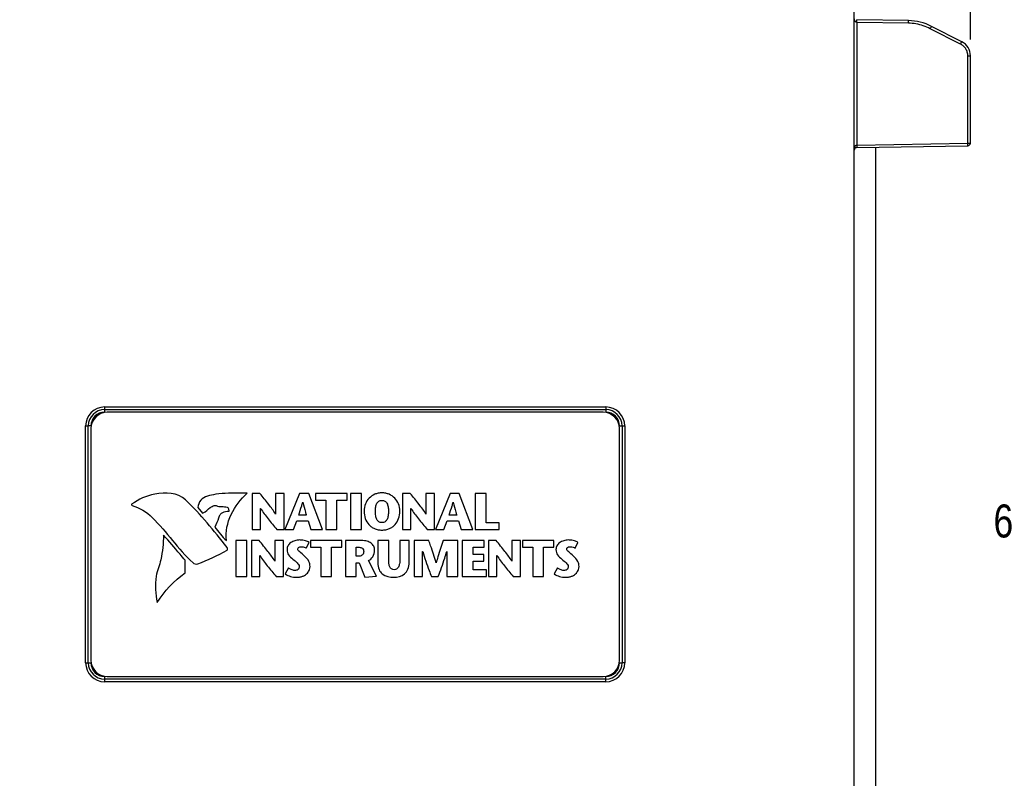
# Model space of a CAD drawing. Header units: inches. Extents: x 0 to 22, y 0 to 17.
# Tile 26 of 28: x 12.9 to 16.7, y 10.6 to 13.5. Entities that reach past the tile are written whole.
import ezdxf

# ---------------------------------------------------------------- set-up
doc = ezdxf.new("R2010")
doc.units = ezdxf.units.IN
doc.header["$LTSCALE"] = 1.21
doc.header["$MEASUREMENT"] = 0
doc.layers.get('0').update_dxf_attribs({"linetype": 'CONTINUOUS'})
doc.layers.add('DIMENSIONS', color=7, linetype='CONTINUOUS')
doc.styles.get("Standard").update_dxf_attribs({"font": 'txt', "width": 0.8})
doc.dimstyles.new('DIMSTYLE_1', dxfattribs={"dimtxt": 0.125, "dimasz": 0.18, "dimexe": 0.18, "dimexo": 0.0625, "dimgap": 0.09, "dimtad": 0, "dimtih": 1, "dimtoh": 1, "dimdec": 3, "dimzin": 4, "dimdsep": 46, "dimtxsty": 'STANDARD', "dimblk": '_FILLED', "dimblk1": '_FILLED', "dimblk2": '_FILLED', "dimcen": 0.09, "dimadec": 0, "dimazin": 0, "dimtp": 0.001, "dimtm": 0.001, "dimtfac": 1, "dimtdec": 3, "dimtofl": 0, "dimtmove": 0, "dimatfit": 3, "dimldrblk": '_FILLED', "dimfxl": 1, "dimtolj": 1, "dimtzin": 4, "dimarcsym": 0})

# ---------------------------------------------------------------- blocks, each defined once
blk = doc.blocks.new('_FILLED')
at = {"color": 0, "linetype": 'BYBLOCK'}
blk.add_solid([(0, 0), (-1, 0.174), (-1, -0.174)], dxfattribs=at)
blk = doc.blocks.new('*D2')
at = {"layer": 'DIMENSIONS', "color": 2, "linetype": 'CONTINUOUS'}
for p, q in [((16.147, 14.2596), (17.3975, 14.2596)), ((17.2725, 14.2596), (17.2725, 11.7173)), ((17.2725, 8.244), (17.2725, 11.4673)), ((15.362, 8.244), (17.3975, 8.244))]:
    blk.add_line(p, q, dxfattribs=at)
at = {"layer": 'DIMENSIONS', "color": 2, "linetype": 'CONTINUOUS', "xscale": 0.18, "yscale": 0.18, "zscale": 0.18}
for p, rotation in [((17.2725, 14.2596), 90), ((17.2725, 8.244), 270)]:
    blk.add_blockref('_FILLED', p, dxfattribs=dict(at, rotation=rotation))
at = {"layer": 'DIMENSIONS', "color": 2, "linetype": 'CONTINUOUS', "width": 0.8}
for s, p in [('[', (17.235, 11.5298)), (']', (17.835, 11.5298)), ('6.016', (16.61, 11.5298)), ('152.8', (17.335, 11.5298))]:
    blk.add_text(s, height=0.125, dxfattribs=at).set_placement(p)
blk = doc.blocks.new('*D5')
at = {"layer": 'DIMENSIONS', "color": 2, "linetype": 'CONTINUOUS'}
for p, q in [((10.9858, 11.2073), (10.9858, 15.1358)), ((16.5225, 13.4148), (16.5225, 15.1358)), ((10.9858, 15.0108), (12.941, 15.0108)), ((16.5225, 15.0108), (14.491, 15.0108))]:
    blk.add_line(p, q, dxfattribs=at)
at = {"layer": 'DIMENSIONS', "color": 2, "linetype": 'CONTINUOUS', "xscale": 0.18, "yscale": 0.18, "zscale": 0.18, "rotation": 180}
blk.add_blockref('_FILLED', (10.9858, 15.0108), dxfattribs=at)
at = {"layer": 'DIMENSIONS', "color": 2, "linetype": 'CONTINUOUS', "xscale": 0.18, "yscale": 0.18, "zscale": 0.18}
blk.add_blockref('_FILLED', (16.5225, 15.0108), dxfattribs=at)
at = {"layer": 'DIMENSIONS', "color": 2, "linetype": 'CONTINUOUS', "width": 0.8}
for s, p in [('5.537', (13.0035, 14.9483)), ('[', (13.6285, 14.9483)), ('140.63', (13.7285, 14.9483)), (']', (14.3285, 14.9483))]:
    blk.add_text(s, height=0.125, dxfattribs=at).set_placement(p)

msp = doc.modelspace()

# ---------------------------------------------------------------- linework, layer by layer
at = {"color": 7, "linetype": 'CONTINUOUS'}
for p, q in [((16.0825, 9.3338), (16.0825, 14.2547)), ((16.288, 13.4858), (16.0923, 13.4892)), ((16.0924, 13.4792), (16.0924, 13.015)), ((16.2879, 13.4758), (16.0924, 13.4792)), ((16.4853, 13.3968), (16.3708, 13.4551)), ((16.4897, 13.4057), (16.3753, 13.464)), ((16.5126, 13.3523), (16.5225, 13.3523)), ((16.5126, 13.0223), (16.5126, 13.3523)), ((16.5225, 13.0223), (16.5225, 13.3523)), ((16.0923, 13.005), (16.5126, 13.0123)), ((16.0924, 13.015), (16.5126, 13.0223)), ((16.1645, 10.546), (16.1645, 13.0062)), ((16.5126, 13.0223), (16.5225, 13.0223)), ((13.2465, 12.0037), (13.2465, 12.0237)), ((13.2465, 12.0237), (15.1425, 12.0237)), ((13.2465, 12.0137), (15.1425, 12.0137)), ((13.2465, 12.0137), (15.1425, 12.0137)), ((15.1325, 12.0038), (13.2565, 12.0038)), ((15.1425, 12.0237), (15.1425, 12.0037)), ((13.1746, 11.0558), (13.1746, 11.9518)), ((13.1746, 11.9518), (13.1846, 11.9518)), ((13.1846, 11.0558), (13.1846, 11.9518)), ((13.1846, 11.0558), (13.1846, 11.9518)), ((13.1946, 11.9518), (13.1846, 11.9518)), ((13.1846, 11.9518), (13.1846, 11.9518)), ((13.1945, 11.9418), (13.1945, 11.0658)), ((15.1944, 11.9518), (15.2144, 11.9518)), ((15.1945, 11.0658), (15.1945, 11.9418)), ((15.2044, 11.9518), (15.2044, 11.0558)), ((15.2044, 11.9518), (15.2044, 11.0558)), ((15.2144, 11.9518), (15.2144, 11.0558)), ((13.8043, 11.6963), (13.8043, 11.5601)), ((13.834, 11.6963), (13.8043, 11.6963)), ((13.8932, 11.6963), (13.8932, 11.6183)), ((13.9255, 11.6963), (13.8932, 11.6963)), ((13.9255, 11.5601), (13.9255, 11.6963)), ((13.9842, 11.6963), (13.9288, 11.5601)), ((14.0186, 11.6963), (13.9842, 11.6963)), ((13.9959, 11.6628), (13.9963, 11.6628)), ((14.0704, 11.5601), (14.0186, 11.6963)), ((14.0441, 11.6963), (14.0441, 11.6708)), ((14.1638, 11.6963), (14.0441, 11.6963)), ((14.0441, 11.6708), (14.0834, 11.6708)), ((14.0834, 11.6708), (14.0834, 11.5601)), ((14.1245, 11.5601), (14.1245, 11.6708)), ((14.1245, 11.6708), (14.1638, 11.6708)), ((14.1638, 11.6708), (14.1638, 11.6963)), ((14.177, 11.6963), (14.177, 11.5601)), ((14.2181, 11.6963), (14.177, 11.6963)), ((14.2181, 11.5601), (14.2181, 11.6963)), ((14.4031, 11.6963), (14.3733, 11.6963)), ((14.3733, 11.6963), (14.3733, 11.5601)), ((14.4945, 11.6963), (14.4622, 11.6963)), ((14.4622, 11.6963), (14.4622, 11.6183)), ((14.4945, 11.5601), (14.4945, 11.6963)), ((14.5533, 11.6963), (14.4978, 11.5601)), ((14.5877, 11.6963), (14.5533, 11.6963)), ((14.5649, 11.6628), (14.5653, 11.6628)), ((14.6394, 11.5601), (14.5877, 11.6963)), ((14.6896, 11.6963), (14.6486, 11.6963)), ((14.6486, 11.6963), (14.6486, 11.5601)), ((14.6896, 11.5856), (14.6896, 11.6963)), ((13.5985, 11.6432), (13.6166, 11.6218)), ((13.8366, 11.5601), (13.8366, 11.6399)), ((13.8366, 11.6399), (13.8369, 11.6399)), ((14.4056, 11.6399), (14.406, 11.6399)), ((14.4056, 11.5601), (14.4056, 11.6399)), ((13.8932, 11.6183), (13.8928, 11.6183)), ((13.9609, 11.5601), (13.9739, 11.5926)), ((13.9739, 11.5926), (14.0161, 11.5926)), ((14.0095, 11.6142), (13.9809, 11.6142)), ((14.0161, 11.5926), (14.0268, 11.5601)), ((14.4622, 11.6183), (14.4618, 11.6183)), ((14.5299, 11.5601), (14.5429, 11.5926)), ((14.5429, 11.5926), (14.5852, 11.5926)), ((14.5785, 11.6142), (14.5499, 11.6142)), ((14.5852, 11.5926), (14.5959, 11.5601)), ((13.8043, 11.5601), (13.8366, 11.5601)), ((13.898, 11.5601), (13.9255, 11.5601)), ((13.9288, 11.5601), (13.9609, 11.5601)), ((14.0268, 11.5601), (14.0704, 11.5601)), ((14.0834, 11.5601), (14.1245, 11.5601)), ((14.177, 11.5601), (14.2181, 11.5601)), ((14.3733, 11.5601), (14.4056, 11.5601)), ((14.4671, 11.5601), (14.4945, 11.5601)), ((14.4978, 11.5601), (14.5299, 11.5601)), ((14.5959, 11.5601), (14.6394, 11.5601)), ((14.6486, 11.5601), (14.7394, 11.5601)), ((14.7394, 11.5856), (14.6896, 11.5856)), ((14.7394, 11.5601), (14.7394, 11.5856)), ((13.743, 11.518), (13.743, 11.3818)), ((13.784, 11.518), (13.743, 11.518)), ((13.784, 11.3818), (13.784, 11.518)), ((13.8015, 11.518), (13.8015, 11.3818)), ((13.8313, 11.518), (13.8015, 11.518)), ((13.8904, 11.518), (13.8904, 11.4399)), ((13.9227, 11.518), (13.8904, 11.518)), ((13.9227, 11.3818), (13.9227, 11.518)), ((14.0249, 11.518), (14.0249, 11.4925)), ((14.1445, 11.518), (14.0249, 11.518)), ((14.1445, 11.4925), (14.1445, 11.518)), ((14.2185, 11.518), (14.1578, 11.518)), ((14.1578, 11.518), (14.1578, 11.3818)), ((14.3212, 11.518), (14.2801, 11.518)), ((14.2801, 11.518), (14.2801, 11.4347)), ((14.3212, 11.4468), (14.3212, 11.518)), ((14.399, 11.518), (14.3636, 11.518)), ((14.3636, 11.518), (14.3636, 11.4473)), ((14.399, 11.4357), (14.399, 11.518)), ((14.4729, 11.518), (14.4173, 11.518)), ((14.4173, 11.518), (14.4173, 11.3818)), ((14.5824, 11.518), (14.528, 11.518)), ((14.5824, 11.3818), (14.5824, 11.518)), ((14.6826, 11.518), (14.5999, 11.518)), ((14.5999, 11.518), (14.5999, 11.3818)), ((14.6826, 11.4925), (14.6826, 11.518)), ((14.7281, 11.518), (14.6984, 11.518)), ((14.6984, 11.518), (14.6984, 11.3818)), ((14.8196, 11.518), (14.7873, 11.518)), ((14.7873, 11.518), (14.7873, 11.4399)), ((14.8196, 11.3818), (14.8196, 11.518)), ((14.9466, 11.518), (14.827, 11.518)), ((14.827, 11.518), (14.827, 11.4925)), ((14.9466, 11.4925), (14.9466, 11.518)), ((14.0093, 11.4898), (14.0198, 11.5112)), ((14.0249, 11.4925), (14.0642, 11.4925)), ((14.0642, 11.4925), (14.0642, 11.3818)), ((14.1052, 11.4925), (14.1445, 11.4925)), ((14.1052, 11.3818), (14.1052, 11.4925)), ((14.1988, 11.4925), (14.2097, 11.4925)), ((14.1988, 11.459), (14.1988, 11.4925)), ((14.4496, 11.4771), (14.45, 11.4771)), ((14.4496, 11.3818), (14.4496, 11.4771)), ((14.541, 11.4771), (14.5414, 11.4771)), ((14.5414, 11.4771), (14.5414, 11.3818)), ((14.641, 11.4925), (14.6826, 11.4925)), ((14.641, 11.4656), (14.641, 11.4925)), ((14.827, 11.4925), (14.8663, 11.4925)), ((14.8663, 11.4925), (14.8663, 11.3818)), ((14.9073, 11.4925), (14.9466, 11.4925)), ((14.9073, 11.3818), (14.9073, 11.4925)), ((15.027, 11.4898), (15.0375, 11.5112)), ((13.5505, 11.3954), (13.5511, 11.4434)), ((13.8338, 11.3818), (13.8338, 11.4615)), ((13.8338, 11.4615), (13.8342, 11.4615)), ((13.8904, 11.4399), (13.8901, 11.4399)), ((14.2105, 11.459), (14.1988, 11.459)), ((14.2751, 11.3839), (14.2449, 11.4423)), ((14.6816, 11.4656), (14.641, 11.4656)), ((14.641, 11.4401), (14.6816, 11.4401)), ((14.641, 11.4073), (14.641, 11.4401)), ((14.6816, 11.4401), (14.6816, 11.4656)), ((14.7307, 11.4615), (14.7311, 11.4615)), ((14.7307, 11.3818), (14.7307, 11.4615)), ((14.7873, 11.4399), (14.7869, 11.4399)), ((13.9426, 11.4145), (13.9301, 11.3919)), ((14.1988, 11.4333), (14.2095, 11.4333)), ((14.1988, 11.3818), (14.1988, 11.4333)), ((14.2095, 11.4333), (14.2311, 11.3794)), ((14.5011, 11.4341), (14.5007, 11.4341)), ((14.691, 11.4073), (14.641, 11.4073)), ((14.691, 11.3818), (14.691, 11.4073)), ((14.9602, 11.4145), (14.9478, 11.3919)), ((13.743, 11.3818), (13.784, 11.3818)), ((13.8015, 11.3818), (13.8338, 11.3818)), ((13.8953, 11.3818), (13.9227, 11.3818)), ((14.0642, 11.3818), (14.1052, 11.3818)), ((14.1578, 11.3818), (14.1988, 11.3818)), ((14.2311, 11.3794), (14.2751, 11.3839)), ((14.4173, 11.3818), (14.4496, 11.3818)), ((14.4828, 11.3818), (14.5087, 11.3818)), ((14.5414, 11.3818), (14.5824, 11.3818)), ((14.5999, 11.3818), (14.691, 11.3818)), ((14.6984, 11.3818), (14.7307, 11.3818)), ((14.7922, 11.3818), (14.8196, 11.3818)), ((14.8663, 11.3818), (14.9073, 11.3818)), ((13.1746, 11.0558), (13.1946, 11.0558)), ((15.1944, 11.0558), (15.2044, 11.0558)), ((15.2044, 11.0558), (15.2044, 11.0558)), ((15.2144, 11.0558), (15.2044, 11.0558)), ((13.2465, 10.9839), (13.2465, 11.0039)), ((15.1425, 10.9939), (13.2465, 10.9939)), ((15.1425, 10.9939), (13.2465, 10.9939)), ((13.2565, 11.0038), (15.1325, 11.0038)), ((15.1425, 10.9839), (15.1425, 11.0039)), ((15.1425, 10.9839), (13.2465, 10.9839))]:
    msp.add_line(p, q, dxfattribs=at)
for centre, radius, start, end in [((16.2845, 13.2858), 0.2, 63, 89), ((16.4625, 13.3523), 0.06, 0, 62.9856), ((16.0925, 12.995), 0.01, 91, 180), ((16.5125, 13.0223), 0.01, 271, 360), ((13.2465, 11.9518), 0.0719, 90, 180), ((13.2465, 11.9518), 0.0619, 90, 180), ((13.2465, 11.9518), 0.0619, 90, 180), ((13.2565, 11.9418), 0.062, 90, 180), ((13.2465, 11.9518), 0.0519, 90, 180), ((15.1325, 11.9418), 0.062, 0, 90), ((15.1425, 11.9518), 0.0719, 0, 90), ((15.1425, 11.9518), 0.0619, 0, 90), ((15.1425, 11.9518), 0.0619, 0, 90), ((15.1425, 11.9518), 0.0519, 0, 90), ((13.2565, 11.0658), 0.062, 180, 270), ((15.1325, 11.0658), 0.062, 270, 360), ((13.2465, 11.0558), 0.0719, 180, 270), ((13.2465, 11.0558), 0.0619, 180, 270), ((13.2465, 11.0558), 0.0619, 180, 270), ((13.2465, 11.0558), 0.0519, 180, 270), ((15.1425, 11.0558), 0.0619, 270, 360), ((15.1425, 11.0558), 0.0619, 270, 360), ((15.1425, 11.0558), 0.0719, 270, 360), ((15.1425, 11.0558), 0.0519, 270, 360)]:
    msp.add_arc(centre, radius, start, end, dxfattribs=at)
for points, knots in [([(16.0851, 13.4858), (16.085, 13.486), (16.0846, 13.4869), (16.084, 13.4885), (16.0834, 13.4908), (16.0829, 13.4934), (16.0827, 13.4952), (16.0826, 13.4961)], [0, 0, 0, 0, 0.061354, 0.265708, 0.490351, 0.734725, 1, 1, 1, 1]), ([(16.0924, 13.4792), (16.0924, 13.4809), (16.0927, 13.4841), (16.0919, 13.4865), (16.0927, 13.4892), (16.0923, 13.4892)], [0, 0, 0, 0, 0.499808, 0.865716, 1, 1, 1, 1]), ([(16.0924, 13.4792), (16.0919, 13.4792), (16.091, 13.4794), (16.0896, 13.48), (16.0885, 13.4808), (16.0874, 13.4819), (16.0865, 13.4832), (16.0857, 13.4845), (16.0852, 13.4854), (16.0851, 13.4858)], [0, 0, 0, 0, 0.138011, 0.274642, 0.412148, 0.553782, 0.705837, 0.874248, 1, 1, 1, 1]), ([(16.2879, 13.4758), (16.2879, 13.4775), (16.2882, 13.4807), (16.2874, 13.4831), (16.2884, 13.4858), (16.288, 13.4858)], [0, 0, 0, 0, 0.49997, 0.865971, 1, 1, 1, 1]), ([(16.3708, 13.4551), (16.3623, 13.4595), (16.3445, 13.4669), (16.3166, 13.4739), (16.2974, 13.4756), (16.2879, 13.4758)], [0, 0, 0, 0, 0.333086, 0.666946, 1, 1, 1, 1]), ([(16.3708, 13.4551), (16.3716, 13.4566), (16.3733, 13.4593), (16.3736, 13.4619), (16.3757, 13.4638), (16.3753, 13.464)], [0, 0, 0, 0, 0.500252, 0.866097, 1, 1, 1, 1]), ([(16.4853, 13.3968), (16.486, 13.3983), (16.4877, 13.401), (16.488, 13.4036), (16.4901, 13.4055), (16.4897, 13.4057)], [0, 0, 0, 0, 0.500273, 0.866107, 1, 1, 1, 1]), ([(16.5126, 13.3523), (16.5126, 13.3568), (16.5113, 13.366), (16.5057, 13.3787), (16.497, 13.3894), (16.4893, 13.3947), (16.4853, 13.3968)], [0, 0, 0, 0, 0.250015, 0.499587, 0.749296, 1, 1, 1, 1]), ([(16.0825, 12.995), (16.0825, 12.9959), (16.0825, 12.9977), (16.0828, 13.0002), (16.0832, 13.0026), (16.0837, 13.0047), (16.0843, 13.0066), (16.085, 13.0083), (16.0857, 13.0098), (16.0865, 13.0111), (16.0871, 13.0118), (16.0873, 13.0122)], [0, 0, 0, 0, 0.152077, 0.292808, 0.42277, 0.542534, 0.652462, 0.752948, 0.844287, 0.926531, 1, 1, 1, 1]), ([(16.0873, 13.0122), (16.0876, 13.0125), (16.0881, 13.013), (16.0889, 13.0137), (16.0898, 13.0142), (16.0906, 13.0146), (16.0912, 13.0148), (16.0915, 13.0149)], [0, 0, 0, 0, 0.236865, 0.449088, 0.641621, 0.821925, 1, 1, 1, 1]), ([(16.0924, 13.015), (16.0924, 13.0133), (16.0927, 13.0101), (16.0919, 13.0077), (16.0927, 13.005), (16.0923, 13.005)], [0, 0, 0, 0, 0.499788, 0.865717, 1, 1, 1, 1]), ([(16.5126, 13.0123), (16.5131, 13.0123), (16.5121, 13.015), (16.5129, 13.0174), (16.5126, 13.0206), (16.5126, 13.0223)], [0, 0, 0, 0, 0.128036, 0.494607, 1, 1, 1, 1]), ([(13.6354, 11.6861), (13.626, 11.6834), (13.6085, 11.6723), (13.5991, 11.6531), (13.5985, 11.6432)], [0, 0, 0, 0, 0.496883, 1, 1, 1, 1]), ([(13.786, 11.6973), (13.7622, 11.6971), (13.7224, 11.6976), (13.6718, 11.6952), (13.6457, 11.689), (13.6354, 11.6861)], [0, 0, 0, 0, 0.471091, 0.788847, 1, 1, 1, 1]), ([(13.7072, 11.5181), (13.703, 11.5512), (13.7186, 11.6207), (13.7609, 11.6748), (13.786, 11.6973)], [0, 0, 0, 0, 0.497293, 1, 1, 1, 1]), ([(13.8928, 11.6183), (13.8858, 11.6315), (13.8655, 11.6574), (13.8451, 11.6827), (13.834, 11.6963)], [0, 0, 0, 0, 0.459789, 1, 1, 1, 1]), ([(13.9809, 11.6142), (13.9846, 11.6259), (13.99, 11.642), (13.9947, 11.6583), (13.9959, 11.6628)], [0, 0, 0, 0, 0.723558, 1, 1, 1, 1]), ([(13.9963, 11.6628), (13.9994, 11.6505), (14.0039, 11.6343), (14.0084, 11.6181), (14.0095, 11.6142)], [0, 0, 0, 0, 0.759426, 1, 1, 1, 1]), ([(14.3634, 11.6298), (14.3634, 11.6393), (14.3598, 11.6574), (14.3454, 11.6797), (14.3273, 11.6923), (14.3101, 11.6977), (14.2957, 11.6991), (14.2813, 11.6977), (14.2641, 11.6923), (14.2459, 11.6797), (14.2316, 11.6574), (14.228, 11.6393), (14.228, 11.6298)], [0, 0, 0, 0, 0.124958, 0.249916, 0.374873, 0.437352, 0.499831, 0.562352, 0.624873, 0.749916, 0.874958, 1, 1, 1, 1]), ([(14.2708, 11.6298), (14.2708, 11.6358), (14.2717, 11.6469), (14.2761, 11.6598), (14.2826, 11.6668), (14.2894, 11.6697), (14.2957, 11.6705), (14.302, 11.6697), (14.3088, 11.6668), (14.3153, 11.6598), (14.3197, 11.6469), (14.3206, 11.6358), (14.3206, 11.6298)], [0, 0, 0, 0, 0.125094, 0.250188, 0.375283, 0.43783, 0.500377, 0.56283, 0.625283, 0.750188, 0.875094, 1, 1, 1, 1]), ([(14.4618, 11.6183), (14.4548, 11.6315), (14.4345, 11.6574), (14.4142, 11.6827), (14.4031, 11.6963)], [0, 0, 0, 0, 0.459732, 1, 1, 1, 1]), ([(14.5499, 11.6142), (14.5536, 11.6259), (14.5591, 11.642), (14.5637, 11.6583), (14.5649, 11.6628)], [0, 0, 0, 0, 0.72359, 1, 1, 1, 1]), ([(14.5653, 11.6628), (14.5684, 11.6505), (14.5729, 11.6343), (14.5775, 11.6181), (14.5785, 11.6142)], [0, 0, 0, 0, 0.759402, 1, 1, 1, 1]), ([(13.6166, 11.6218), (13.6202, 11.6229), (13.6336, 11.6299), (13.643, 11.6424), (13.6529, 11.6474)], [0, 0, 0, 0, 0.251756, 1, 1, 1, 1]), ([(13.6682, 11.6503), (13.675, 11.6477), (13.6892, 11.6462), (13.7033, 11.6466), (13.7097, 11.6449)], [0, 0, 0, 0, 0.522635, 1, 1, 1, 1]), ([(13.716, 11.6278), (13.7078, 11.6281), (13.6948, 11.6271), (13.6819, 11.6158), (13.6786, 11.6077), (13.6775, 11.6033)], [0, 0, 0, 0, 0.493843, 0.725062, 1, 1, 1, 1]), ([(13.7097, 11.6449), (13.7132, 11.6439), (13.7154, 11.6365), (13.7159, 11.6322), (13.7168, 11.6278), (13.716, 11.6278)], [0, 0, 0, 0, 0.567394, 0.867669, 1, 1, 1, 1]), ([(13.8369, 11.6399), (13.8449, 11.626), (13.8655, 11.5993), (13.8869, 11.5736), (13.898, 11.5601)], [0, 0, 0, 0, 0.476922, 1, 1, 1, 1]), ([(14.228, 11.6298), (14.228, 11.6196), (14.2312, 11.6004), (14.2426, 11.5811), (14.2556, 11.5695), (14.2672, 11.5629), (14.2783, 11.5595), (14.288, 11.558), (14.2957, 11.5577), (14.3034, 11.558), (14.3131, 11.5595), (14.3242, 11.5629), (14.3358, 11.5695), (14.3488, 11.5811), (14.3601, 11.6004), (14.3634, 11.6196), (14.3634, 11.6298)], [0, 0, 0, 0, 0.125, 0.25, 0.3125, 0.375, 0.4375, 0.46875, 0.5, 0.53125, 0.5625, 0.625, 0.6875, 0.75, 0.875, 1, 1, 1, 1]), ([(14.3206, 11.6298), (14.3206, 11.6233), (14.3198, 11.6115), (14.3163, 11.5999), (14.3118, 11.593), (14.3075, 11.5891), (14.3031, 11.5871), (14.299, 11.5863), (14.2957, 11.5861), (14.2923, 11.5863), (14.2883, 11.5871), (14.2839, 11.5891), (14.2796, 11.593), (14.2751, 11.5999), (14.2716, 11.6115), (14.2708, 11.6233), (14.2708, 11.6298)], [0, 0, 0, 0, 0.125, 0.25, 0.3125, 0.375, 0.4375, 0.46875, 0.5, 0.53125, 0.5625, 0.625, 0.6875, 0.75, 0.875, 1, 1, 1, 1]), ([(14.406, 11.6399), (14.414, 11.626), (14.4345, 11.5993), (14.4559, 11.5736), (14.4671, 11.5601)], [0, 0, 0, 0, 0.476954, 1, 1, 1, 1]), ([(13.4693, 11.5388), (13.4679, 11.5076), (13.4652, 11.4655), (13.4535, 11.4252), (13.4499, 11.4152)], [0, 0, 0, 0, 0.745915, 1, 1, 1, 1]), ([(13.5511, 11.4434), (13.5447, 11.4514), (13.5179, 11.4836), (13.4901, 11.5149), (13.4693, 11.5388)], [0, 0, 0, 0, 0.243653, 1, 1, 1, 1]), ([(13.8901, 11.4399), (13.8831, 11.4532), (13.8628, 11.479), (13.8424, 11.5043), (13.8313, 11.518)], [0, 0, 0, 0, 0.45979, 1, 1, 1, 1]), ([(14.0198, 11.5112), (14.0158, 11.5137), (14.008, 11.5167), (13.998, 11.5192), (13.9904, 11.5201), (13.9832, 11.5204), (13.9749, 11.5199), (13.9633, 11.5173), (13.9506, 11.5113), (13.9393, 11.4994), (13.9366, 11.4888), (13.9366, 11.4837)], [0, 0, 0, 0, 0.137544, 0.2402, 0.297698, 0.358749, 0.450024, 0.537745, 0.701239, 0.851236, 1, 1, 1, 1]), ([(14.2679, 11.4816), (14.2679, 11.4867), (14.266, 11.4971), (14.2553, 11.5097), (14.2385, 11.5168), (14.2256, 11.518), (14.2185, 11.518)], [0, 0, 0, 0, 0.22459, 0.440468, 0.688895, 1, 1, 1, 1]), ([(14.5007, 11.4341), (14.4945, 11.4558), (14.4852, 11.4837), (14.4752, 11.5114), (14.4729, 11.518)], [0, 0, 0, 0, 0.764325, 1, 1, 1, 1]), ([(14.528, 11.518), (14.521, 11.4977), (14.5114, 11.47), (14.5032, 11.4418), (14.5011, 11.4341)], [0, 0, 0, 0, 0.729298, 1, 1, 1, 1]), ([(14.7869, 11.4399), (14.7799, 11.4532), (14.7596, 11.479), (14.7393, 11.5043), (14.7281, 11.518)], [0, 0, 0, 0, 0.459723, 1, 1, 1, 1]), ([(15.0375, 11.5112), (15.0334, 11.5137), (15.0256, 11.5167), (15.0156, 11.5192), (15.0081, 11.5201), (15.0008, 11.5204), (14.9925, 11.5199), (14.981, 11.5173), (14.9682, 11.5113), (14.9569, 11.4994), (14.9542, 11.4888), (14.9542, 11.4837)], [0, 0, 0, 0, 0.137545, 0.240177, 0.297651, 0.358668, 0.449988, 0.537732, 0.701235, 0.851225, 1, 1, 1, 1]), ([(13.9366, 11.4837), (13.9366, 11.4768), (13.9412, 11.4616), (13.9532, 11.4525), (13.9591, 11.4473)], [0, 0, 0, 0, 0.468232, 1, 1, 1, 1]), ([(14.0019, 11.4604), (13.9964, 11.4655), (13.9882, 11.4718), (13.9793, 11.48), (13.9761, 11.4866), (13.9803, 11.494), (13.9862, 11.4948), (13.9893, 11.4948)], [0, 0, 0, 0, 0.433716, 0.583598, 0.696021, 0.82172, 1, 1, 1, 1]), ([(13.9893, 11.4948), (13.9946, 11.4948), (14.0017, 11.4937), (14.0079, 11.4906), (14.0093, 11.4898)], [0, 0, 0, 0, 0.765643, 1, 1, 1, 1]), ([(14.2097, 11.4925), (14.2138, 11.4925), (14.2238, 11.4909), (14.2268, 11.4805), (14.2268, 11.4757)], [0, 0, 0, 0, 0.460853, 1, 1, 1, 1]), ([(14.2268, 11.4757), (14.2268, 11.4718), (14.2238, 11.463), (14.215, 11.459), (14.2105, 11.459)], [0, 0, 0, 0, 0.46842, 1, 1, 1, 1]), ([(14.2449, 11.4423), (14.2513, 11.4455), (14.2642, 11.4563), (14.2679, 11.4729), (14.2679, 11.4816)], [0, 0, 0, 0, 0.452886, 1, 1, 1, 1]), ([(14.45, 11.4771), (14.4573, 11.4526), (14.4683, 11.4208), (14.48, 11.3893), (14.4828, 11.3818)], [0, 0, 0, 0, 0.762692, 1, 1, 1, 1]), ([(14.5087, 11.3818), (14.5172, 11.4049), (14.5286, 11.4364), (14.5385, 11.4685), (14.541, 11.4771)], [0, 0, 0, 0, 0.732415, 1, 1, 1, 1]), ([(14.9542, 11.4837), (14.9542, 11.4768), (14.9588, 11.4616), (14.9709, 11.4525), (14.9768, 11.4473)], [0, 0, 0, 0, 0.468174, 1, 1, 1, 1]), ([(15.0196, 11.4604), (15.014, 11.4655), (15.0059, 11.4718), (14.997, 11.48), (14.9938, 11.4866), (14.9979, 11.494), (15.0038, 11.4948), (15.0069, 11.4948)], [0, 0, 0, 0, 0.433798, 0.583708, 0.696152, 0.821814, 1, 1, 1, 1]), ([(15.0069, 11.4948), (15.0122, 11.4948), (15.0193, 11.4937), (15.0256, 11.4906), (15.027, 11.4898)], [0, 0, 0, 0, 0.765643, 1, 1, 1, 1]), ([(13.8342, 11.4615), (13.8422, 11.4477), (13.8627, 11.421), (13.8841, 11.3953), (13.8953, 11.3818)], [0, 0, 0, 0, 0.476939, 1, 1, 1, 1]), ([(13.9591, 11.4473), (13.9644, 11.4428), (13.9744, 11.436), (13.983, 11.4247), (13.983, 11.4191)], [0, 0, 0, 0, 0.556242, 1, 1, 1, 1]), ([(14.0237, 11.4195), (14.0237, 11.4262), (14.0204, 11.4425), (14.0086, 11.4541), (14.0019, 11.4604)], [0, 0, 0, 0, 0.422355, 1, 1, 1, 1]), ([(14.3422, 11.4079), (14.3385, 11.4079), (14.3311, 11.4092), (14.3239, 11.4187), (14.3215, 11.4316), (14.3212, 11.4413), (14.3212, 11.4468)], [0, 0, 0, 0, 0.218594, 0.418051, 0.670787, 1, 1, 1, 1]), ([(14.3636, 11.4473), (14.3636, 11.4416), (14.3629, 11.4315), (14.3592, 11.4185), (14.3521, 11.4096), (14.3453, 11.4079), (14.3422, 11.4079)], [0, 0, 0, 0, 0.344916, 0.607367, 0.810136, 1, 1, 1, 1]), ([(14.7311, 11.4615), (14.7391, 11.4477), (14.7596, 11.421), (14.781, 11.3953), (14.7922, 11.3818)], [0, 0, 0, 0, 0.476908, 1, 1, 1, 1]), ([(14.9768, 11.4473), (14.982, 11.4427), (14.9921, 11.436), (15.0007, 11.4247), (15.0007, 11.4191)], [0, 0, 0, 0, 0.556157, 1, 1, 1, 1]), ([(15.0414, 11.4195), (15.0414, 11.4262), (15.038, 11.4425), (15.0263, 11.4541), (15.0196, 11.4604)], [0, 0, 0, 0, 0.422355, 1, 1, 1, 1]), ([(13.4499, 11.4152), (13.4462, 11.4047), (13.435, 11.3618), (13.4382, 11.316), (13.4457, 11.2838)], [0, 0, 0, 0, 0.251121, 1, 1, 1, 1]), ([(13.9301, 11.3919), (13.9358, 11.3874), (13.9463, 11.3827), (13.9591, 11.3803), (13.967, 11.3796), (13.9756, 11.3793), (13.9862, 11.3801), (14.0006, 11.3842), (14.0138, 11.3932), (14.0217, 11.4067), (14.0237, 11.4157), (14.0237, 11.4195)], [0, 0, 0, 0, 0.185574, 0.285026, 0.335816, 0.386925, 0.506394, 0.606847, 0.769472, 0.901074, 1, 1, 1, 1]), ([(13.983, 11.4191), (13.983, 11.4151), (13.9786, 11.4066), (13.9653, 11.404), (13.9529, 11.4071), (13.9458, 11.412), (13.9426, 11.4145)], [0, 0, 0, 0, 0.24473, 0.487143, 0.757747, 1, 1, 1, 1]), ([(14.2801, 11.4347), (14.2801, 11.426), (14.2821, 11.4098), (14.3008, 11.3836), (14.3253, 11.3794), (14.3402, 11.3794)], [0, 0, 0, 0, 0.283839, 0.513442, 1, 1, 1, 1]), ([(14.3402, 11.3794), (14.3546, 11.3794), (14.3781, 11.3849), (14.3967, 11.4104), (14.399, 11.4269), (14.399, 11.4357)], [0, 0, 0, 0, 0.472299, 0.710339, 1, 1, 1, 1]), ([(14.9478, 11.3919), (14.9534, 11.3874), (14.964, 11.3827), (14.9768, 11.3803), (14.9846, 11.3796), (14.9933, 11.3793), (15.0039, 11.3801), (15.0183, 11.3842), (15.0315, 11.3932), (15.0394, 11.4067), (15.0414, 11.4157), (15.0414, 11.4195)], [0, 0, 0, 0, 0.185647, 0.285098, 0.335881, 0.386981, 0.506438, 0.606882, 0.769494, 0.901084, 1, 1, 1, 1]), ([(15.0007, 11.4191), (15.0007, 11.4151), (14.9963, 11.4066), (14.983, 11.404), (14.9706, 11.4071), (14.9634, 11.412), (14.9602, 11.4145)], [0, 0, 0, 0, 0.244663, 0.487003, 0.757778, 1, 1, 1, 1])]:
    msp.add_open_spline(points, degree=3, knots=knots, dxfattribs=at)
for points in [[(16.0915, 13.0149), (16.0918, 13.0149), (16.0921, 13.015), (16.0924, 13.015)], [(13.553, 11.6719), (13.5221, 11.7017), (13.4772, 11.7012), (13.4358, 11.6936)], [(13.4358, 11.6936), (13.403, 11.6876), (13.3762, 11.6746), (13.3485, 11.6557)], [(13.7099, 11.4924), (13.6586, 11.5567), (13.6114, 11.6157), (13.553, 11.6719)], [(13.3485, 11.6557), (13.3472, 11.6548), (13.3477, 11.6518), (13.35, 11.6511)], [(13.35, 11.6511), (13.379, 11.6421), (13.4049, 11.6269), (13.4265, 11.6056)], [(13.6529, 11.6474), (13.6575, 11.6498), (13.6634, 11.6522), (13.6682, 11.6503)], [(13.4265, 11.6056), (13.4826, 11.5504), (13.5225, 11.4869), (13.5809, 11.4338)], [(13.6775, 11.6033), (13.6743, 11.5913), (13.6685, 11.5802), (13.6628, 11.5692)], [(13.6628, 11.5692), (13.6782, 11.5527), (13.6898, 11.5324), (13.7072, 11.5181)], [(13.5987, 11.4299), (13.6375, 11.4442), (13.6736, 11.4613), (13.7099, 11.482)], [(13.7099, 11.482), (13.7117, 11.483), (13.7119, 11.4899), (13.7099, 11.4924)], [(13.5809, 11.4338), (13.5848, 11.4303), (13.5926, 11.4276), (13.5987, 11.4299)], [(13.4457, 11.2838), (13.4721, 11.3275), (13.5089, 11.3658), (13.5505, 11.3954)]]:
    msp.add_open_spline(points, degree=3, dxfattribs=at)

# ---------------------------------------------------------------- dimensions: what is measured, and where the dimension line sits
at = {"layer": 'DIMENSIONS', "color": 2, "linetype": 'CONTINUOUS'}
for base, p1, p2, angle, picture, middle in [((10.9858, 15.0108), (16.5225, 13.4148), (10.9858, 11.2073), 180, '*D5', (13.716, 15.0108)), ((17.2725, 14.2596), (15.362, 8.244), (16.147, 14.2596), 90, '*D2', (17.2725, 11.5923))]:
    dim = msp.add_linear_dim(base=base, p1=p1, p2=p2, angle=angle, dimstyle='DIMSTYLE_1', dxfattribs=at)
    dim.commit()
    dim.dimension.update_dxf_attribs({"geometry": picture, "text_midpoint": middle, "dimtype": 160})

doc.saveas('drawing.dxf')
